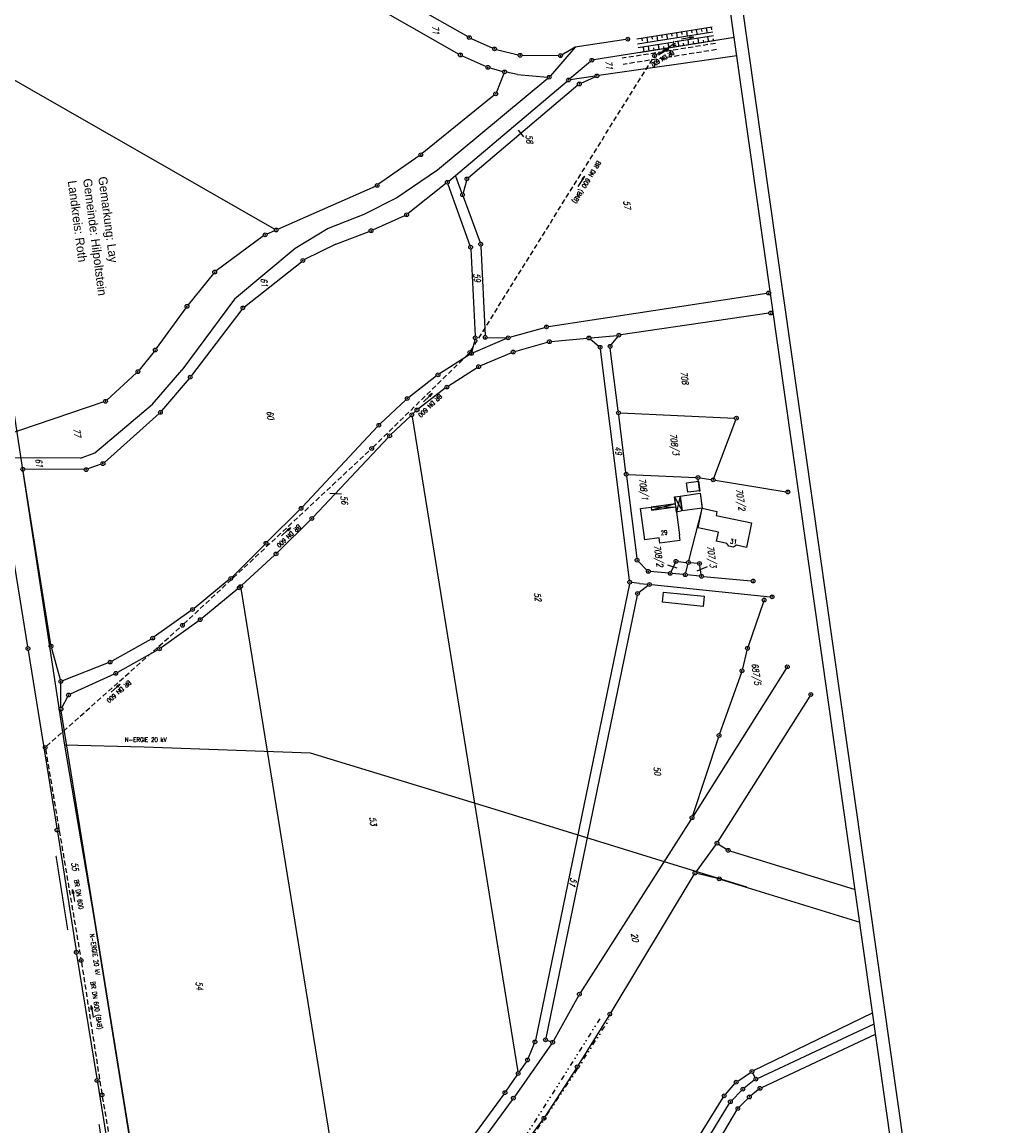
# Model space of a CAD drawing. Extents: x 446388 to 447135, y 445359 to 446567.
# Tile 62 of 80: x 446748 to 447135, y 445703 to 446143. Entities that reach past the tile are written whole.
import ezdxf
from ezdxf.enums import TextEntityAlignment as Align

# ---------------------------------------------------------------- set-up
doc = ezdxf.new("R2010")
doc.units = 0
doc.header["$LTSCALE"] = 2
doc.header["$MEASUREMENT"] = 0
for name, pattern in [('AUSGEZOGEN', [0]), ('GEMARKBAB', [3.7, 2, -0.5, 0.1, -0.5, 0.1, -0.5]), ('GESTRICH-X2', [1.5, 1, -0.5]), ('GETRENNTX3', [3.25, 1, -0.75, 0, -0.75, 0, -0.75])]:
    doc.linetypes.add(name, pattern=pattern)
doc.layers.get('0').update_dxf_attribs({"linetype": 'AUSGEZOGEN'})
for name, color, linetype in [('202-FLSTNR', 8, 'AUSGEZOGEN'), ('202-GEBAEUDE', 7, 'AUSGEZOGEN'), ('202-GEMARKGRZ', 7, 'GEMARKBAB'), ('202-GRENZL', 8, 'AUSGEZOGEN'), ('202-GRENZP', 8, 'AUSGEZOGEN'), ('202-HAUSNR', 7, 'AUSGEZOGEN'), ('BOESCHG', 250, 'AUSGEZOGEN'), ('DURCHL', 200, 'GESTRICH-X2'), ('FBRTOP', 250, 'AUSGEZOGEN'), ('KANAL', 7, 'GESTRICH-X2'), ('PFEIL', 7, 'CONTINUOUS'), ('PFEILTOP', 200, 'AUSGEZOGEN'), ('Planeinteilung', 250, 'CONTINUOUS'), ('RAHMEN', 7, 'AUSGEZOGEN'), ('SCHRIFT', 7, 'AUSGEZOGEN'), ('SCHSYMBOL', 200, 'AUSGEZOGEN'), ('STROMLTG', 4, 'AUSGEZOGEN'), ('TELEKOM', 4, 'GETRENNTX3'), ('TEXTO', 4, 'CONTINUOUS'), ('WEG', 250, 'GESTRICH-X2')]:
    doc.layers.add(name, color=color, linetype=linetype)
doc.styles.add('ROMANS', font='romans.shx', dxfattribs={"width": 0.8})
doc.styles.add('UNIR-H', font='unir_h.shx', dxfattribs={"width": 0.8})

# ---------------------------------------------------------------- blocks, each defined once
blk = doc.blocks.new('GST')
at = {"color": 0}
blk.add_circle((0, 0), 0.75, dxfattribs=at)
blk.add_point((0, 0), dxfattribs=at)
blk = doc.blocks.new('10')
blk.add_blockref('GST', (0, 0))
blk = doc.blocks.new('40')
at = {"color": 0}
blk.add_arc((0.02, 0.31), 0.91, 192.5363, 347.4637, dxfattribs=at)
blk.add_point((0, 0), dxfattribs=at)
blk = doc.blocks.new('1135594')
blk.add_line((1135, 594), (0, 594))
at = {"layer": 'RAHMEN'}
blk.add_line((950, 589), (25, 589), dxfattribs=at)
blk = doc.blocks.new('PFEIL2')
at = {"color": 0}
for p, q in [((0.88, 0), (-2.4, -0.01)), ((0.88, -0.27), (0.88, 0.28)), ((0.88, 0.28), (2.43, 0.01)), ((0.91, 0.27), (0.88, 0.26)), ((0.97, 0.26), (0.88, 0.25)), ((1.02, 0.25), (0.88, 0.23)), ((1.07, 0.24), (0.88, 0.21)), ((1.13, 0.23), (0.88, 0.19)), ((1.18, 0.22), (0.88, 0.17)), ((1.24, 0.21), (0.88, 0.15)), ((1.29, 0.21), (0.88, 0.14)), ((1.34, 0.2), (0.88, 0.12)), ((1.4, 0.19), (0.88, 0.1)), ((1.45, 0.18), (0.88, 0.08)), ((1.51, 0.17), (0.88, 0.06)), ((1.56, 0.16), (0.88, 0.04)), ((1.61, 0.15), (0.88, 0.02)), ((1.67, 0.14), (0.88, 0.01)), ((1.72, 0.13), (0.88, -0.01)), ((1.78, 0.12), (0.88, -0.03)), ((1.83, 0.11), (0.88, -0.05)), ((1.88, 0.1), (0.88, -0.07)), ((1.94, 0.09), (0.88, -0.09)), ((2.05, 0.08), (0.88, -0.12)), ((1.99, 0.08), (0.88, -0.11)), ((2.1, 0.07), (0.88, -0.14)), ((2.15, 0.06), (0.88, -0.16)), ((2.21, 0.05), (0.88, -0.18)), ((2.26, 0.04), (0.88, -0.2)), ((2.32, 0.03), (0.88, -0.22)), ((2.37, 0.02), (0.88, -0.23)), ((2.42, 0.01), (0.88, -0.25)), ((2.43, 0.01), (0.88, -0.27))]:
    blk.add_line(p, q, dxfattribs=at)

msp = doc.modelspace()

# ---------------------------------------------------------------- linework, layer by layer
at = {"layer": '202-FLSTNR'}
for p, q in [((446945.53, 446100.22), (446947.77, 446097.61)), ((446875.16, 445955.08), (446870.55, 445955.47)), ((447008.97, 445925.6), (447005.28, 445926.84)), ((447020.95, 445926.21), (447016.81, 445924.44))]:
    msp.add_line(p, q, dxfattribs=at)
at = {"layer": '202-GEBAEUDE'}
for p, q in [((447012.68, 445959.71), (447017.47, 445960.36)), ((447013.2, 445955.88), (447012.68, 445959.71)), ((447017.47, 445960.36), (447017.98, 445956.53)), ((447007.9, 445954.06), (447010.17, 445954.4)), ((447008.27, 445951.31), (447007.9, 445954.06)), ((447007.9, 445954.06), (447010.98, 445948.45)), ((447010.17, 445954.4), (447008.71, 445948.03)), ((447010.17, 445954.4), (447018.12, 445955.48)), ((447010.17, 445954.4), (447010.98, 445948.45)), ((447010.98, 445948.45), (447010.17, 445954.4)), ((447017.98, 445956.53), (447013.2, 445955.88)), ((447018.12, 445955.48), (447018.93, 445949.54)), ((446994.39, 445949.43), (446998.55, 445949.99)), ((446996.07, 445936.9), (446994.39, 445949.43)), ((447008.27, 445951.31), (446998.55, 445949.99)), ((446998.55, 445949.99), (447008.44, 445950.03)), ((446998.55, 445949.99), (446998.72, 445948.72)), ((446998.55, 445949.99), (446998.72, 445948.72)), ((447008.27, 445951.31), (446998.72, 445948.72)), ((446998.72, 445948.72), (447008.44, 445950.03)), ((446998.72, 445948.72), (447008.44, 445950.03)), ((447008.71, 445948.03), (447008.27, 445951.31)), ((447008.44, 445950.03), (447008.27, 445951.31)), ((447008.44, 445950.03), (447009.95, 445938.76)), ((447018.93, 445949.54), (447010.98, 445948.45)), ((447017.36, 445941.72), (447018.92, 445949.5)), ((447018.92, 445949.5), (447024.8, 445948.27)), ((447010.98, 445948.45), (447008.71, 445948.03)), ((447024.8, 445948.27), (447024.46, 445946.65)), ((447024.46, 445946.65), (447038.59, 445943.7)), ((447025.45, 445940.02), (447017.36, 445941.72)), ((447038.59, 445943.7), (447036.58, 445933.91)), ((447001.81, 445937.67), (446996.07, 445936.9)), ((447002.08, 445935.65), (447001.81, 445937.67)), ((447009.98, 445936.71), (447002.08, 445935.65)), ((447009.95, 445938.76), (447009.71, 445938.73)), ((447009.71, 445938.73), (447009.98, 445936.71)), ((447024.69, 445936.4), (447025.45, 445940.02)), ((447028.8, 445935.53), (447024.69, 445936.4)), ((447029.56, 445934.35), (447028.8, 445935.53)), ((447031.37, 445933.98), (447029.56, 445934.35)), ((447032.57, 445934.75), (447031.37, 445933.98)), ((447036.58, 445933.91), (447032.57, 445934.75)), ((447003.13, 445912.03), (447003.56, 445916.07)), ((447003.56, 445916.07), (447019.7, 445914.43)), ((447019.7, 445914.43), (447019.3, 445910.41)), ((447019.3, 445910.41), (447003.13, 445912.03))]:
    msp.add_line(p, q, dxfattribs=at)
at = {"layer": '202-GEMARKGRZ', "const_width": 0.5, "flags": 128}
for points in [[(446761.35, 445810.95), (446766.01, 445781.4)], [(446778.49, 445703.96), (446783.63, 445671.96)]]:
    msp.add_lwpolyline(points, dxfattribs=at)
at = {"layer": '202-GRENZL'}
for p, q in [((446777.25, 446213.26), (446921.9, 446130.63)), ((446848.5, 446060.86), (446626.31, 446187.85)), ((446890.42, 446157.61), (446925.46, 446137.57)), ((446926.79, 446136.89), (446935.51, 446132.98)), ((446988.54, 446136.45), (446968.33, 446133.34)), ((447031.77, 446137.18), (446975.71, 446128.28)), ((446923.23, 446129.95), (446932.87, 446125.63)), ((446936.92, 446132.49), (446945.59, 446130.32)), ((446947.07, 446130.13), (446961.74, 446129.99)), ((446968.33, 446133.34), (446958.46, 446121.95)), ((446968.33, 446133.34), (446963.14, 446130.35)), ((447032.8, 446129.9), (446977.75, 446122.02)), ((446934.27, 446125.12), (446939.48, 446123.71)), ((446974.4, 446127.68), (446966.21, 446120.76)), ((446957.39, 446120.9), (446913.44, 446084.27)), ((446939.92, 446122.82), (446936.91, 446115.44)), ((446945.29, 446122.43), (446940.93, 446123.35)), ((446945.29, 446122.43), (446957.22, 446121.44)), ((446976.27, 446121.8), (446966.38, 446120.39)), ((446970.67, 446119.02), (446976.33, 446121.6)), ((446920.57, 446082.23), (446965.07, 446119.8)), ((446969.42, 446118.23), (446925.72, 446081.32)), ((446936.05, 446114.28), (446907.37, 446090.95)), ((446906.18, 446090.05), (446889.96, 446078.68)), ((446913.44, 446084.27), (446897.2, 446073.24)), ((446917.93, 446080), (446920.57, 446082.23)), ((446923.14, 446075.23), (446920.57, 446082.23)), ((446849.84, 446060.79), (446888.66, 446077.95)), ((446916.77, 446079.05), (446901.72, 446067.01)), ((446917.61, 446078.81), (446926.38, 446054.33)), ((446924.95, 446080.12), (446923.6, 446075.25)), ((446897.2, 446073.24), (446884.11, 446066.68)), ((446923.66, 446073.83), (446930.38, 446055.54)), ((446884.11, 446066.68), (446869.82, 446061.02)), ((446887.62, 446060.5), (446900.45, 446066.23)), ((446848.46, 446060.19), (446845.41, 446058.84)), ((446869.82, 446061.02), (446856.68, 446053.16)), ((446872.84, 446054.88), (446886.24, 446059.93)), ((446844.12, 446058.09), (446825.22, 446044.15)), ((446872.84, 446054.88), (446860.41, 446048.65)), ((446856.68, 446053.16), (446832.46, 446032.85)), ((446926.67, 446052.87), (446928.44, 446018.22)), ((446930.68, 446054.09), (446932.42, 446018.42)), ((446836.45, 446029.87), (446859.15, 446047.84)), ((446824.15, 446043.13), (446814.02, 446030.59)), ((446832.46, 446032.85), (446811.45, 446004.52)), ((446957.64, 446021.94), (447044.68, 446035.24)), ((446813.11, 446029.4), (446801.34, 446013.21)), ((446835.41, 446028.8), (446815.32, 446002.4)), ((447045.51, 446027.25), (446986.48, 446018.64)), ((446942.32, 446017.69), (446956.18, 446021.63)), ((446928.3, 446016.74), (446927.14, 446011.99)), ((446940.91, 446017.2), (446927.65, 446011.55)), ((446933.21, 446017.65), (446940.85, 446017.5)), ((446944.3, 446012.03), (446957.3, 446015.72)), ((446958.77, 446016), (446973.05, 446017.36)), ((446974.38, 446016.95), (446977.71, 446014.21)), ((446974.55, 446017.5), (446984.99, 446018.46)), ((446982.7, 446014.68), (446985.27, 446017.94)), ((446800.43, 446012.01), (446794.46, 446004.55)), ((446926.33, 446010.86), (446914.27, 446003.14)), ((446942.89, 446011.53), (446930.51, 446006.26)), ((446989.97, 445920.81), (446978.38, 446012.99)), ((446985.48, 445988.31), (446982.32, 446013.35)), ((446793.44, 446003.46), (446781.66, 445992.67)), ((446799.84, 445991), (446811.45, 446004.52)), ((446913.05, 446002.28), (446901.94, 445993.71)), ((446929.19, 446005.57), (446917.76, 445998.24)), ((446814.39, 446001.23), (446803.46, 445988.34)), ((446916.54, 445997.38), (446905.85, 445989.18)), ((446780.4, 445991.92), (446740.19, 445978.27)), ((446776.81, 445971.67), (446799.84, 445991)), ((446900.8, 445992.74), (446890.6, 445983.14)), ((446780.62, 445967.82), (446802.41, 445987.27)), ((446894.88, 445978.92), (446902.63, 445986.25)), ((446903.3, 445986.03), (446945.48, 445724.88)), ((446903.73, 445987.28), (446904.7, 445988.21)), ((446988.56, 445963.82), (446985.66, 445986.83)), ((446986.32, 445987.54), (447031.81, 445985.48)), ((447023.58, 445961.52), (447032.3, 445984.75)), ((446889.54, 445982.08), (446859.56, 445950.07)), ((446893.83, 445977.86), (446863.86, 445945.98)), ((446771.16, 445969.51), (446776.81, 445971.67)), ((446771.16, 445969.51), (446730.31, 445969.62)), ((446779.35, 445967.07), (446774.08, 445965.18)), ((446759.24, 445895.25), (446748.26, 445964.32)), ((446772.62, 445964.93), (446748.89, 445965.06)), ((446988.74, 445962.34), (446992.88, 445929.56)), ((446989.4, 445963.05), (447016.52, 445961.82)), ((447018.02, 445956.22), (447017.37, 445961.05)), ((447018.01, 445961.67), (447022.58, 445960.94)), ((447024.06, 445960.7), (447052.38, 445956.14)), ((446739.74, 445957.77), (446750.05, 445894.33)), ((447018.22, 445954.74), (447018.83, 445950.28)), ((446858.52, 445948.99), (446845.59, 445936.1)), ((446862.82, 445944.9), (446849.58, 445931.86)), ((447013.62, 445928.62), (447018.75, 445948.81)), ((446844.53, 445935.04), (446831.54, 445922.08)), ((446835.49, 445918.81), (446848.5, 445930.82)), ((446993.5, 445928.29), (446996.93, 445924.89)), ((447006.52, 445924.23), (447008.17, 445927.66)), ((447009.24, 445928.27), (447012.69, 445927.96)), ((447012.38, 445923.73), (447013.26, 445927.16)), ((447017.15, 445927.56), (447014.19, 445927.82)), ((447005.45, 445923.62), (446998.21, 445924.29)), ((447011.45, 445923.07), (447006.95, 445923.48)), ((447017.92, 445922.47), (447012.95, 445922.93)), ((447018.56, 445923.14), (447018.01, 445926.75)), ((446830.43, 445921.08), (446816.37, 445909.62)), ((446989.91, 445919.34), (446952.44, 445737.49)), ((446994, 445919.56), (446990.8, 445919.97)), ((446997.35, 445918.69), (446993.76, 445915.99)), ((446994, 445919.56), (446997.2, 445919.22)), ((446998.7, 445919.06), (447046.07, 445914.25)), ((447019.42, 445922.33), (447038.5, 445920.57)), ((446833.82, 445917.34), (446819.42, 445905.59)), ((446835.06, 445917.56), (446876.91, 445658.34)), ((446993.01, 445914.81), (446956.65, 445738.3)), ((447043.4, 445912.23), (447037.22, 445894.41)), ((446815.18, 445908.71), (446800.5, 445898.2)), ((446818.23, 445904.68), (446803.23, 445893.93)), ((446799.24, 445897.39), (446783.55, 445888.55)), ((446750.29, 445892.85), (446761.64, 445821.97)), ((446759.56, 445893.79), (446763.07, 445881.19)), ((446801.97, 445893.12), (446785.81, 445884.07)), ((447036.79, 445892.97), (447034.98, 445885.46)), ((446782.2, 445887.91), (446763.97, 445880.74)), ((446784.48, 445883.39), (446766.99, 445875.36)), ((447052.48, 445885.68), (447015.3, 445826.78)), ((447034.55, 445884.02), (447025.9, 445859.62)), ((446763.33, 445870.23), (446763.27, 445879.72)), ((446765.96, 445874.39), (446763.68, 445870.14)), ((447061.87, 445874.62), (447025.24, 445816.63)), ((446800.29, 445640.66), (446763.45, 445868.74)), ((447025.42, 445858.2), (447015.13, 445826.86)), ((447014.5, 445825.52), (446970.39, 445756.41)), ((446761.88, 445820.49), (446769.32, 445773.22)), ((447024.4, 445815.4), (447016.51, 445804.68)), ((447025.47, 445815.6), (447028.66, 445813.55)), ((447030.01, 445812.93), (447079.91, 445797.55)), ((447025.03, 445801.94), (447016.8, 445803.91)), ((447015.68, 445803.44), (446982.49, 445748.49)), ((447026.48, 445801.55), (447081.75, 445784.55)), ((446769.56, 445771.74), (446777.59, 445722.13)), ((446969.63, 445755.12), (446959.68, 445737.24)), ((446981.71, 445747.21), (446969.5, 445727.48)), ((447039.46, 445725.3), (447086.88, 445748.35)), ((447040.97, 445722.21), (447087.5, 445744.02)), ((447042.66, 445718.55), (447088.08, 445739.86)), ((446958.89, 445735.98), (446944.08, 445714.91)), ((446952.01, 445736.07), (446949.62, 445730.23)), ((446958.61, 445736.84), (446957.21, 445737.32)), ((446948.91, 445728.92), (446946.03, 445724.76)), ((446968.7, 445726.21), (446956.28, 445706.91)), ((446777.83, 445720.65), (446788.22, 445656.01)), ((446940.76, 445717.14), (446945.17, 445723.52)), ((447033.11, 445721.12), (447038.17, 445724.55)), ((447039.7, 445721.43), (447035.72, 445718.36)), ((447039.12, 445724.29), (447039.96, 445722.56)), ((446939.89, 445715.91), (446927.18, 445698.54)), ((447028.18, 445715.8), (447031.99, 445720.14)), ((447034.6, 445717.37), (447030.7, 445713.43)), ((447041.4, 445717.76), (447038.34, 445715.28)), ((446943.21, 445713.69), (446930.06, 445695.67)), ((447012.19, 445690.2), (447027.3, 445714.6)), ((447016.42, 445690.47), (447029.78, 445712.26)), ((447037.23, 445714.28), (447033.71, 445710.69)), ((447021.67, 445690.94), (447032.79, 445709.52)), ((446940.43, 445685.71), (446955.42, 445705.68))]:
    msp.add_line(p, q, dxfattribs=at)
at = {"layer": 'BOESCHG'}
for p, q in [((447004.75, 446138.46), (447005.07, 446136.48)), ((447006.73, 446138.77), (447006.89, 446137.79)), ((447008.71, 446139.09), (447009.02, 446137.11)), ((447010.68, 446139.4), (447010.84, 446138.41)), ((447012.66, 446139.71), (447012.97, 446137.74)), ((447014.63, 446140.03), (447014.79, 446139.04)), ((447016.61, 446140.34), (447016.92, 446138.37)), ((447018.58, 446140.66), (447018.74, 446139.67)), ((447020.56, 446140.97), (447020.87, 446138.99)), ((447022.53, 446141.28), (447022.69, 446140.3)), ((446994.88, 446136.89), (446995.03, 446135.94)), ((446996.85, 446137.21), (446997.17, 446135.23)), ((446998.83, 446137.52), (446998.99, 446136.53)), ((447000.8, 446137.83), (447001.12, 446135.86)), ((447001.35, 446134.37), (447001.67, 446132.4)), ((447002.78, 446138.15), (447002.94, 446137.16)), ((447005.3, 446135), (447005.62, 446133.03)), ((447007.44, 446134.33), (447007.59, 446133.34)), ((447009.25, 446135.63), (447009.57, 446133.65)), ((447011.39, 446134.96), (447011.54, 446133.97)), ((447013.21, 446136.26), (447013.52, 446134.28)), ((447015.34, 446135.58), (447015.49, 446134.59)), ((447017.16, 446136.88), (447017.47, 446134.91)), ((447019.29, 446136.21), (447019.44, 446135.22)), ((447021.11, 446137.51), (447021.42, 446135.54)), ((447023.24, 446136.84), (447023.4, 446135.85)), ((446995.43, 446133.43), (446995.74, 446131.46)), ((446997.4, 446133.75), (446997.72, 446131.77)), ((446999.54, 446133.07), (446999.69, 446132.08)), ((447003.49, 446133.7), (447003.64, 446132.71))]:
    msp.add_line(p, q, dxfattribs=at)
at = {"layer": 'BOESCHG', "flags": 128}
for points in [[(447022.9, 446141.34), (446992.9, 446136.58)], [(447023.21, 446139.37), (446993.22, 446134.6)], [(447006.95, 446135.26), (446993.45, 446133.12)], [(447023.76, 446135.91), (446993.77, 446131.14)], [(447023.45, 446137.88), (447008.22, 446135.47)]]:
    msp.add_lwpolyline(points, dxfattribs=at)
at = {"layer": 'DURCHL'}
for p, q in [((447000.56, 446130.38), (447007.34, 446134.5)), ((446926.72, 446012.28), (446999.53, 446129.34)), ((446887.72, 445973.88), (446925.78, 446011.09)), ((446812.28, 445903.38), (446886.66, 445972.84)), ((446757.59, 445854.66), (446811.19, 445902.38)), ((446757.16, 445853.41), (446771.25, 445769.97)), ((446771.5, 445768.5), (446779.56, 445716.34)), ((446779.81, 445714.88), (446788.03, 445666.47))]:
    msp.add_line(p, q, dxfattribs=at)
at = {"layer": 'FBRTOP'}
for points in [[(446576.45, 446163.73, -0.000132), (446578.34, 446150.38, -0.000157), (446579.93, 446139.19, -0.000509), (446581.89, 446125.17, 0.000658), (446583.41, 446114.32, 0.000059), (446585.17, 446101.92, 0.000061), (446586.89, 446089.83, 0.000001), (446588.96, 446075.27, 0.000001), (446590.43, 446064.91, 0.000008), (446592.18, 446052.58, -0.000007), (446593.94, 446040.25, -0.00042), (446595.41, 446029.84, 0.000308), (446597.41, 446015.66, 0.000387), (446598.7, 446006.58, -0.000225), (446600.93, 445991, -0.000119), (446601.23, 445988.83, -0.000144)], [(446566.97, 446230.67, -0.000005), (446569.44, 446213.12, -0.000025)]]:
    msp.add_lwpolyline(points, format="xyb", dxfattribs=at)
at = {"layer": 'KANAL'}
for p, q in [((447000.56, 446130.38), (447007.34, 446134.5)), ((446926.72, 446012.28), (446999.53, 446129.34)), ((446887.72, 445973.88), (446925.78, 446011.09)), ((446812.28, 445903.38), (446886.66, 445972.84)), ((446757.59, 445854.66), (446811.19, 445902.38)), ((446757.16, 445853.41), (446771.25, 445769.97)), ((446771.5, 445768.5), (446779.56, 445716.34)), ((446779.81, 445714.88), (446788.03, 445666.47))]:
    msp.add_line(p, q, dxfattribs=at)
at = {"layer": 'STROMLTG', "flags": 128}
for points in [[(446737.65, 446032.07), (446753.66, 445927.47), (446764.8, 445855.11), (446776.32, 445787.24), (446787.64, 445717.12), (446801.6, 445630.45), (446814.45, 445549.8), (446825.76, 445479.35), (446835.37, 445420.55), (446838.51, 445400.72)], [(447036.77, 445798.44), (447004.33, 445808.38), (446970.8, 445818.79), (446934.7, 445830), (446862.83, 445851.94), (446796.5, 445854.31), (446764.8, 445855.09)]]:
    msp.add_lwpolyline(points, dxfattribs=at)
at = {"layer": 'TELEKOM', "flags": 128}
for points in [[(446978.08, 445746), (446973.3, 445738.23), (446963.74, 445723.2), (446951.88, 445704.57), (446943.7, 445692.06), (446929.76, 445677.26), (446920.94, 445667.93), (446910.9, 445659.31), (446900.56, 445651.56), (446885.28, 445642.14), (446872.24, 445635.89), (446871.17, 445635.15), (446857.28, 445630.83), (446837.13, 445625.78), (446815.19, 445620.93), (446807.52, 445618.62), (446805.73, 445617.52)], [(446813.78, 445618.47), (446819.95, 445620.27), (446827.59, 445621.89), (446839.04, 445624.36), (446845.93, 445625.84), (446854.23, 445628.04), (446859.26, 445629.5), (446866.49, 445632.14), (446874.56, 445635.64), (446879.21, 445637.68), (446887.77, 445642.62), (446891.41, 445644.67), (446901.55, 445650.76), (446922.21, 445666.82), (446937.22, 445682.41), (446946.3, 445692.14), (446952.48, 445700.79), (446969.44, 445726.3), (446982, 445745.95)]]:
    msp.add_lwpolyline(points, dxfattribs=at)
at = {"layer": 'WEG'}
for p, q in [((447024.21, 446134.84), (446987.03, 446128.94)), ((447024.6, 446132.38), (446987.42, 446126.47))]:
    msp.add_line(p, q, dxfattribs=at)

# ---------------------------------------------------------------- block references
at = {"layer": '202-GRENZP', "rotation": 278.0670474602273}
for p in [(446926.11, 446137.2), (446989.28, 446136.56), (446922.55, 446130.26), (446936.19, 446132.67), (446946.32, 446130.14), (446962.49, 446129.98), (446933.55, 446125.32), (446974.97, 446128.16), (446940.2, 446123.51), (446957.97, 446121.38), (446965.64, 446120.28), (446977.01, 446121.91), (446969.99, 446118.71), (446936.63, 446114.75), (446906.79, 446090.48), (446925.15, 446080.84), (446889.35, 446078.25), (446917.36, 446079.52), (446923.4, 446074.53), (446901.13, 446066.54), (446844.72, 446058.54), (446849.15, 446060.49), (446886.94, 446060.19), (446930.64, 446054.84), (446926.63, 446053.62), (446859.74, 446048.31), (446824.62, 446043.71), (447045.42, 446035.35), (446813.55, 446030.01), (446835.86, 446029.4), (447046.25, 446027.36), (446956.9, 446021.83), (446928.48, 446017.47), (446932.46, 446017.67), (446941.6, 446017.49), (446958.02, 446015.93), (446973.8, 446017.43), (446985.74, 446018.53), (446800.9, 446012.6), (446926.96, 446011.26), (446943.58, 446011.82), (446978.29, 446013.73), (446982.23, 446014.09), (446929.82, 446005.97), (446793.99, 446003.97), (446814.87, 446001.8), (446913.64, 446002.74), (446917.13, 445997.84), (446901.35, 445993.25), (446781.11, 445992.16), (446905.25, 445988.72), (446802.97, 445987.77), (446903.18, 445986.77), (446985.57, 445987.57), (447032.56, 445985.45), (446890.05, 445982.63), (446894.34, 445978.41), (446780.06, 445967.32), (446748.14, 445965.06), (446773.37, 445964.93), (446988.65, 445963.08), (447017.27, 445961.79), (447023.32, 445960.82), (447053.12, 445956.02), (446859.05, 445949.52), (446863.35, 445945.43), (446845.06, 445935.57), (446849.05, 445931.33), (446992.97, 445928.82), (447008.49, 445928.34), (447013.44, 445927.89), (447017.9, 445927.49), (446997.46, 445924.36), (447006.2, 445923.55), (447012.2, 445923), (447018.67, 445922.4), (446831.01, 445921.55), (446834.4, 445917.81), (446834.94, 445918.3), (446990.06, 445920.07), (446997.95, 445919.14), (447039.25, 445920.5), (446993.16, 445915.54), (447046.82, 445914.17), (446815.79, 445909.15), (447043.65, 445912.94), (446818.84, 445905.12), (446799.89, 445897.76), (446750.17, 445893.59), (446759.36, 445894.51), (446802.62, 445893.49), (447036.97, 445893.7), (446782.9, 445888.18), (446785.16, 445883.7), (447034.8, 445884.73), (447052.88, 445886.32), (446763.27, 445880.47), (446766.31, 445875.05), (447062.27, 445875.25), (446763.33, 445869.48), (447025.65, 445858.91), (447014.9, 445826.15), (446761.76, 445821.23), (447024.84, 445816), (447029.29, 445813.15), (447016.07, 445804.08), (447025.76, 445801.77), (446769.44, 445772.48), (446969.99, 445755.78), (446982.1, 445747.85), (446956.5, 445737.57), (446952.29, 445736.76), (446959.32, 445736.59), (446949.34, 445729.54), (446945.6, 445724.14), (446969.11, 445726.84), (447038.79, 445724.97), (446777.71, 445721.39), (447032.49, 445720.7), (447040.29, 445721.89), (446940.33, 445716.52), (447027.69, 445715.24), (447035.13, 445717.9), (447041.98, 445718.23), (446943.65, 445714.3), (447030.17, 445712.9), (447037.76, 445714.81), (446955.87, 445706.28), (447033.18, 445710.16)]:
    msp.add_blockref('GST', p, dxfattribs=at)
at = {"layer": 'PFEIL'}
for p, rotation in [((447003.53, 446131.47), 31.35890000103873), ((446970.7, 446079.86), 56.80810261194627), ((446909.55, 445993.66), 44.37370000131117), ((446853.05, 445940.14), 43.05140000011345), ((446785.06, 445877.76), 41.69100000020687), ((446768.34, 445795.08), 99.59229999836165), ((446775.75, 445748.9), 98.80009999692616)]:
    msp.add_blockref('PFEIL2', p, dxfattribs=dict(at, rotation=rotation))
at = {"layer": 'PFEILTOP'}
for p, rotation in [((447013.07, 446136.99), 9.02895301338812), ((446970.7, 446079.86), 56.8081026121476), ((446775.76, 445748.9), 98.47655844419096)]:
    msp.add_blockref('PFEIL2', p, dxfattribs=dict(at, rotation=rotation))
at = {"layer": 'Planeinteilung', "linetype": 'Continuous', "rotation": 278.0670474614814}
msp.add_blockref('1135594', (446387.84, 446483.19), dxfattribs=at)
at = {"layer": 'SCHSYMBOL'}
for name, p, rotation in [('40', (447007.99, 446134.89), 297.6679346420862), ('10', (446999.92, 446129.97), 278.0671), ('10', (446926.31, 446011.63), 278.0671), ('10', (446887.19, 445973.36), 278.0671), ('10', (446811.74, 445902.87), 278.0671), ('10', (446757.04, 445854.15), 278.0671), ('10', (446771.39, 445769.24), 278.0671), ('10', (446779.69, 445715.61), 278.0671)]:
    msp.add_blockref(name, p, dxfattribs=dict(at, rotation=rotation))

# ---------------------------------------------------------------- texts
at = {"layer": '202-FLSTNR', "style": 'ROMANS', "oblique": 15, "width": 0.8}
for s, rotation, p in [('71', 278.067, (446911.2, 446141.82)), ('71', 278.067, (446980.35, 446127.83)), ('58', 278.067, (446948.56, 446098.32)), ('57', 278.067, (446987.5, 446072.06)), ('59', 278.067, (446927.71, 446043.05)), ('61', 278.067, (446842.89, 446041.16)), ('708', 278.067, (447010.35, 446003.95)), ('60', 278.067, (446845.31, 445988.18)), ('77', 278.067, (446768.3, 445981.21)), ('708/3', 278.067, (447006.06, 445979.29)), ('49', 278.067, (446984.04, 445974.09)), ('61', 278.067, (446753.13, 445969.16)), ('708/1', 278.067, (446993.75, 445961.38)), ('56', 278.067, (446874.75, 445954.39)), ('707/2', 278.067, (447032.41, 445957.23)), ('708/2', 278.067, (446999.72, 445934.75)), ('707/3', 278.067, (447020.9, 445934.49)), ('52', 278.067, (446951.9, 445915.79)), ('687/5', 278.067, (447038.65, 445887.6)), ('50', 278.067, (446999.57, 445846.37)), ('53', 278.067, (446886.27, 445826.31)), ('55', 278.067, (446767.42, 445808.26)), ('51', 257.1887, (446966.61, 445802.44)), ('20', 278.067, (446990.64, 445780.02)), ('54', 278.067, (446817.01, 445760.72))]:
    msp.add_text(s, height=2.5, rotation=rotation, dxfattribs=at).set_placement(p)
at = {"layer": '202-HAUSNR', "style": 'ROMANS', "width": 0.8}
for s, rotation, p in [('29', 7.6328, (447002.55, 445938.71)), ('31', 352.0925, (447029.96, 445935.53))]:
    msp.add_text(s, height=1.8, rotation=rotation, dxfattribs=at).set_placement(p)
at = {"layer": 'DURCHL', "style": 'ROMANS', "width": 0.8}
for rotation, p in [(238.725, (446977.08, 446088.23)), (278.9227, (446775.1, 445760.67))]:
    msp.add_text('BR DN 600 (BAB)', height=1.8, rotation=rotation, dxfattribs=at).set_placement(p)
at = {"layer": 'SCHRIFT', "style": 'UNIR-H'}
for s, p in [('Gemarkung: Lay', (446778.19, 446081.56)), ('Landkreis: Roth', (446766.04, 446079.97)), ('Gemeinde: Hilpoltstein', (446772.12, 446080.77))]:
    msp.add_text(s, height=3.5, rotation=277.4163, dxfattribs=at).set_placement(p)
at = {"layer": 'STROMLTG', "style": 'ROMANS', "width": 0.8}
msp.add_text('N-ERGIE 20 kV', height=1.8, dxfattribs=at).set_placement((446788.79, 445856.34))
msp.add_text('N-ERGIE 20 kV', height=1.8, rotation=278.3849, dxfattribs=at).set_placement((446774.78, 445779.77))
at = {"layer": 'TEXTO', "style": 'ROMANS'}
for rotation, width, p in [(211.3589, 0.6, (447002.77, 446129.58)), (224.3737, 0.75, (446909.86, 445991.07)), (223.0514, 0.75, (446853.54, 445939.11)), (221.691, 0.75, (446785.82, 445877.1)), (279.5923, 0.75, (446769.52, 445795.4))]:
    msp.add_text('BR DN 600', height=1.8, rotation=rotation, dxfattribs=dict(at, width=width)).set_placement(p, align=Align.CENTER)

doc.saveas('drawing.dxf')
